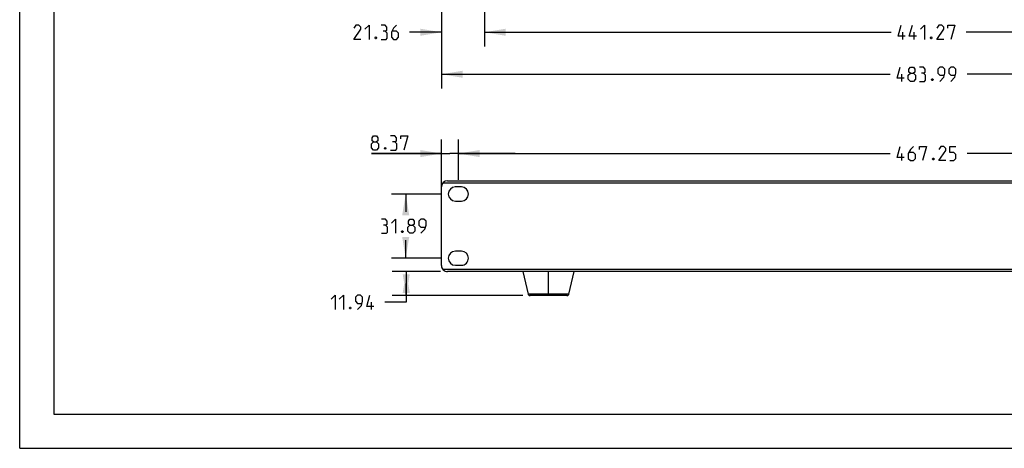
# Model space of a CAD drawing. Header units: inches. Extents: x 0 to 17, y 0 to 11.
# Tile 1 of 17: x 0 to 8.7, y 0 to 3.8. Entities that reach past the tile are written whole.
import ezdxf

# ---------------------------------------------------------------- set-up
doc = ezdxf.new("R2010")
doc.units = ezdxf.units.IN
doc.header["$LTSCALE"] = 0.935
doc.header["$MEASUREMENT"] = 0
doc.layers.get('0').update_dxf_attribs({"linetype": 'CONTINUOUS'})
doc.styles.add('TEXTSTYLE_2', font='txt', dxfattribs={"width": 0.8})
doc.dimstyles.new('DIMSTYLE_1', dxfattribs={"dimtxt": 0.125, "dimasz": 0.1875, "dimexe": 0.125, "dimexo": 0.0625, "dimgap": 0.0625, "dimtad": 0, "dimtih": 1, "dimtoh": 1, "dimlfac": 2.222222, "dimzin": 4, "dimdsep": 46, "dimtxsty": 'TEXTSTYLE_2', "dimblk": '_FILLED', "dimblk1": '_FILLED', "dimblk2": '_FILLED', "dimcen": 0.09, "dimazin": 1, "dimtfac": 1, "dimtofl": 0, "dimtmove": 0, "dimatfit": 3, "dimldrblk": '_FILLED', "dimfxl": 1, "dimtolj": 1, "dimtzin": 4, "dimarcsym": 0})
doc.dimstyles.new('DIMSTYLE_2', dxfattribs={"dimtxt": 0.125, "dimasz": 0.1875, "dimexe": 0.125, "dimexo": 0.0625, "dimgap": 0.03125, "dimtad": 0, "dimtih": 1, "dimtoh": 1, "dimlfac": 2.222222, "dimzin": 4, "dimdsep": 46, "dimtxsty": 'TEXTSTYLE_2', "dimblk": '_FILLED', "dimblk1": '_FILLED', "dimblk2": '_FILLED', "dimcen": 0.09, "dimazin": 1, "dimtfac": 1, "dimtofl": 0, "dimtmove": 0, "dimatfit": 3, "dimldrblk": '_FILLED', "dimfxl": 1, "dimtolj": 1, "dimtzin": 4, "dimarcsym": 0})

# ---------------------------------------------------------------- blocks, each defined once
blk = doc.blocks.new('_FILLED')
at = {"color": 0, "linetype": 'ByBlock'}
blk.add_solid([(0, 0), (-1, 0.167), (-1, -0.167)], dxfattribs=at)
blk = doc.blocks.new('*D1')
at = {"color": 2, "linetype": 'Continuous', "transparency": 16777216}
for p, q in [((4.0911, 3.9087), (4.0911, 3.5357)), ((11.9089, 3.9116), (11.9089, 3.5357)), ((4.0911, 3.6607), (7.6696, 3.6607)), ((11.9089, 3.6607), (8.3303, 3.6607))]:
    blk.add_line(p, q, dxfattribs=at)
at = {"color": 2, "linetype": 'Continuous', "transparency": 16777216, "xscale": 0.1875, "yscale": 0.1875, "zscale": 0.1875, "rotation": 180}
blk.add_blockref('_FILLED', (4.0911, 3.6607), dxfattribs=at)
at = {"color": 2, "linetype": 'Continuous', "transparency": 16777216, "xscale": 0.1875, "yscale": 0.1875, "zscale": 0.1875}
blk.add_blockref('_FILLED', (11.9089, 3.6607), dxfattribs=at)
at = {"color": 2, "linetype": 'Continuous', "transparency": 16777216, "insert": (8, 3.7232), "char_height": 0.125, "width": 0.803571, "attachment_point": 2, "line_spacing_factor": 0.9, "style": 'TEXTSTYLE_2'}
blk.add_mtext('{\\ftxt;\\W0.0001;\\H0.0001;\\~}{\\ftxt;\\W4.2857142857;\\H0.125; }{\\ftxt;\\W0.0001;\\H0.0001;\\~}', dxfattribs=at)
blk = doc.blocks.new('*D2')
at = {"color": 2, "linetype": 'Continuous', "transparency": 16777216}
for p, q in [((4.0911, 3.9087), (4.0911, 3.5357)), ((3.7126, 3.8514), (3.7126, 3.5357)), ((3.7126, 3.6607), (3.4321, 3.6607)), ((4.0911, 3.6607), (4.5911, 3.6607))]:
    blk.add_line(p, q, dxfattribs=at)
at = {"color": 2, "linetype": 'Continuous', "transparency": 16777216, "xscale": 0.1875, "yscale": 0.1875, "zscale": 0.1875}
blk.add_blockref('_FILLED', (3.7126, 3.6607), dxfattribs=at)
at = {"color": 2, "linetype": 'Continuous', "transparency": 16777216, "xscale": 0.1875, "yscale": 0.1875, "zscale": 0.1875, "rotation": 180}
blk.add_blockref('_FILLED', (4.0911, 3.6607), dxfattribs=at)
at = {"color": 2, "linetype": 'Continuous', "transparency": 16777216, "insert": (3.3696, 3.7232), "char_height": 0.125, "width": 0.642857, "attachment_point": 3, "line_spacing_factor": 0.9, "style": 'TEXTSTYLE_2'}
blk.add_mtext('{\\ftxt;\\W0.0001;\\H0.0001;\\~}{\\ftxt;\\W3.4285714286;\\H0.125; }{\\ftxt;\\W0.0001;\\H0.0001;\\~}', dxfattribs=at)
blk = doc.blocks.new('*D4')
at = {"color": 2, "linetype": 'Continuous', "transparency": 16777216}
for p, q in [((3.7126, 3.8514), (3.7126, 3.1663)), ((12.2873, 3.8546), (12.2873, 3.1663)), ((3.7126, 3.2913), (7.6607, 3.2913)), ((12.2873, 3.2913), (8.3393, 3.2913))]:
    blk.add_line(p, q, dxfattribs=at)
at = {"color": 2, "linetype": 'Continuous', "transparency": 16777216, "xscale": 0.1875, "yscale": 0.1875, "zscale": 0.1875, "rotation": 180}
blk.add_blockref('_FILLED', (3.7126, 3.2913), dxfattribs=at)
at = {"color": 2, "linetype": 'Continuous', "transparency": 16777216, "xscale": 0.1875, "yscale": 0.1875, "zscale": 0.1875}
blk.add_blockref('_FILLED', (12.2873, 3.2913), dxfattribs=at)
at = {"color": 2, "linetype": 'Continuous', "transparency": 16777216, "insert": (8, 3.3538), "char_height": 0.125, "width": 0.830357, "attachment_point": 2, "line_spacing_factor": 0.9, "style": 'TEXTSTYLE_2'}
blk.add_mtext('{\\ftxt;\\W0.0001;\\H0.0001;\\~}{\\ftxt;\\W4.4285714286;\\H0.125; }{\\ftxt;\\W0.0001;\\H0.0001;\\~}', dxfattribs=at)
blk = doc.blocks.new('*D5')
at = {"color": 2, "linetype": 'Continuous', "transparency": 16777216}
for p, q in [((3.7097, 2.2375), (3.2726, 2.2375)), ((3.3976, 2.2375), (3.3976, 2.08)), ((3.3976, 1.6725), (3.3976, 1.83)), ((3.7097, 1.6725), (3.2726, 1.6725))]:
    blk.add_line(p, q, dxfattribs=at)
at = {"color": 2, "linetype": 'Continuous', "transparency": 16777216, "xscale": 0.1875, "yscale": 0.1875, "zscale": 0.1875}
for p, rotation in [((3.3976, 2.2375), 90), ((3.3976, 1.6725), 270)]:
    blk.add_blockref('_FILLED', p, dxfattribs=dict(at, rotation=rotation))
at = {"color": 2, "linetype": 'Continuous', "transparency": 16777216, "insert": (3.3976, 2.0175), "char_height": 0.125, "width": 0.642857, "attachment_point": 2, "line_spacing_factor": 0.9, "style": 'TEXTSTYLE_2'}
blk.add_mtext('{\\ftxt;\\W0.0001;\\H0.0001;\\~}{\\ftxt;\\W3.4285714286;\\H0.125; }{\\ftxt;\\W0.0001;\\H0.0001;\\~}', dxfattribs=at)
blk = doc.blocks.new('*D11')
at = {"color": 2, "linetype": 'Continuous', "transparency": 16777216}
for p, q in [((3.861, 2.3622), (3.861, 2.7184)), ((12.139, 2.3622), (12.139, 2.7184)), ((3.861, 2.5934), (7.6607, 2.5934)), ((12.139, 2.5934), (8.3393, 2.5934))]:
    blk.add_line(p, q, dxfattribs=at)
at = {"color": 2, "linetype": 'Continuous', "transparency": 16777216, "xscale": 0.1875, "yscale": 0.1875, "zscale": 0.1875, "rotation": 180}
blk.add_blockref('_FILLED', (3.861, 2.5934), dxfattribs=at)
at = {"color": 2, "linetype": 'Continuous', "transparency": 16777216, "xscale": 0.1875, "yscale": 0.1875, "zscale": 0.1875}
blk.add_blockref('_FILLED', (12.139, 2.5934), dxfattribs=at)
at = {"color": 2, "linetype": 'Continuous', "transparency": 16777216, "insert": (8, 2.6559), "char_height": 0.125, "width": 0.830357, "attachment_point": 2, "line_spacing_factor": 0.9, "style": 'TEXTSTYLE_2'}
blk.add_mtext('{\\ftxt;\\W0.0001;\\H0.0001;\\~}{\\ftxt;\\W4.4285714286;\\H0.125; }{\\ftxt;\\W0.0001;\\H0.0001;\\~}', dxfattribs=at)
blk = doc.blocks.new('*D12')
at = {"color": 2, "linetype": 'Continuous', "transparency": 16777216}
for p, q in [((3.7127, 2.0175), (3.7127, 2.7184)), ((3.861, 2.3622), (3.861, 2.7184)), ((3.7127, 2.5934), (3.0952, 2.5934)), ((3.0952, 2.5934), (3.7868, 2.5934)), ((4.361, 2.5934), (3.7868, 2.5934)), ((3.861, 2.5934), (4.361, 2.5934))]:
    blk.add_line(p, q, dxfattribs=at)
at = {"color": 2, "linetype": 'Continuous', "transparency": 16777216, "xscale": 0.1875, "yscale": 0.1875, "zscale": 0.1875}
blk.add_blockref('_FILLED', (3.7127, 2.5934), dxfattribs=at)
at = {"color": 2, "linetype": 'Continuous', "transparency": 16777216, "xscale": 0.1875, "yscale": 0.1875, "zscale": 0.1875, "rotation": 180}
blk.add_blockref('_FILLED', (3.861, 2.5934), dxfattribs=at)
at = {"color": 2, "linetype": 'Continuous', "transparency": 16777216, "insert": (3.4523, 2.7496), "char_height": 0.125, "width": 0.535714, "attachment_point": 3, "line_spacing_factor": 0.9, "style": 'TEXTSTYLE_2'}
blk.add_mtext('{\\ftxt;\\W0.0001;\\H0.0001;\\~}{\\ftxt;\\W2.8571428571;\\H0.125; }{\\ftxt;\\W0.0001;\\H0.0001;\\~}', dxfattribs=at)
blk = doc.blocks.new('*D13')
at = {"color": 2, "linetype": 'Continuous', "transparency": 16777216}
for p, q in [((3.7035, 1.5552), (3.2774, 1.5552)), ((3.4024, 1.5552), (3.4024, 1.4494)), ((3.4024, 1.3437), (3.4024, 1.4494)), ((3.4024, 1.4494), (3.4024, 1.2844)), ((4.4296, 1.3437), (3.2774, 1.3437)), ((3.4024, 1.2844), (3.2149, 1.2844))]:
    blk.add_line(p, q, dxfattribs=at)
at = {"color": 2, "linetype": 'Continuous', "transparency": 16777216, "xscale": 0.1875, "yscale": 0.1875, "zscale": 0.1875}
for p, rotation in [((3.4024, 1.5552), 90), ((3.4024, 1.3437), 270)]:
    blk.add_blockref('_FILLED', p, dxfattribs=dict(at, rotation=rotation))
at = {"color": 2, "linetype": 'Continuous', "transparency": 16777216, "insert": (3.1524, 1.3469), "char_height": 0.125, "width": 0.616071, "attachment_point": 3, "line_spacing_factor": 0.9, "style": 'TEXTSTYLE_2'}
blk.add_mtext('{\\ftxt;\\W0.0001;\\H0.0001;\\~}{\\ftxt;\\W3.2857142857;\\H0.125; }{\\ftxt;\\W0.0001;\\H0.0001;\\~}', dxfattribs=at)

msp = doc.modelspace()

# ---------------------------------------------------------------- linework, layer by layer
at = {"color": 7, "linetype": 'Continuous'}
for p, q in [((0, 0), (0, 11)), ((0.3, 10.7), (0.3, 0.3)), ((3.7659, 2.3548), (12.234, 2.3548)), ((3.7127, 1.6085), (3.7126, 2.3015)), ((3.7262, 2.337), (12.2738, 2.337)), ((3.8877, 2.2997), (3.8343, 2.2997)), ((3.8344, 2.1753), (3.8877, 2.1753)), ((3.8877, 1.7347), (3.8344, 1.7347)), ((12.2738, 1.573), (3.7262, 1.573)), ((3.8344, 1.6103), (3.8877, 1.6103)), ((12.2341, 1.5552), (3.766, 1.5552)), ((4.4287, 1.5552), (4.4749, 1.3573)), ((4.6544, 1.3573), (4.6544, 1.5552)), ((4.8338, 1.3573), (4.88, 1.5552)), ((4.4749, 1.3573), (4.4759, 1.3543)), ((4.6544, 1.3573), (4.4749, 1.3573)), ((4.4759, 1.3543), (4.4779, 1.3508)), ((4.4779, 1.3508), (4.4808, 1.3478)), ((4.4808, 1.3478), (4.4842, 1.3456)), ((4.4842, 1.3456), (4.488, 1.3442)), ((4.488, 1.3442), (4.4921, 1.3437)), ((4.8167, 1.3437), (4.4921, 1.3437)), ((4.8338, 1.3573), (4.6544, 1.3573)), ((4.8166, 1.3437), (4.8207, 1.3442)), ((4.8207, 1.3442), (4.8246, 1.3456)), ((4.8246, 1.3456), (4.828, 1.3478)), ((4.828, 1.3478), (4.8308, 1.3508)), ((0.3, 0.3), (16.7, 0.3)), ((0, 0), (17, 0))]:
    msp.add_line(p, q, dxfattribs=at)
at = {"color": 2, "linetype": 'Continuous'}
for p, q in [((7.7738, 3.5982), (7.7738, 3.6607)), ((7.872, 3.5982), (7.872, 3.6607)), ((7.7649, 3.2288), (7.7649, 3.2913)), ((7.7649, 2.5309), (7.7649, 2.5934)), ((3.0958, 1.2219), (3.0958, 1.2844))]:
    msp.add_line(p, q, dxfattribs=at)
for points in [[(3.0035, 3.5982), (2.941, 3.5982), (3.0035, 3.6875), (3.0035, 3.7054), (2.9856, 3.7232), (2.9589, 3.7232), (2.941, 3.6964)], [(3.0392, 3.6875), (3.0749, 3.7232), (3.0749, 3.5982)], [(3.2178, 3.6697), (3.2327, 3.6786), (3.2327, 3.7054), (3.2178, 3.7232), (3.1821, 3.7232)], [(3.1821, 3.5982), (3.2267, 3.5982), (3.2356, 3.6072), (3.2356, 3.6518), (3.2178, 3.6697), (3.1999, 3.6697)], [(3.316, 3.7232), (3.2892, 3.6964), (3.2714, 3.6607), (3.2714, 3.6161), (3.2892, 3.5982), (3.316, 3.5982), (3.3339, 3.6161), (3.3339, 3.6518), (3.316, 3.6697), (3.2773, 3.6697)], [(7.7946, 3.625), (7.7321, 3.625), (7.7589, 3.7232)], [(7.8928, 3.625), (7.8303, 3.625), (7.8571, 3.7232)], [(7.9286, 3.6875), (7.9643, 3.7232), (7.9643, 3.5982)], [(8.1339, 3.5982), (8.0714, 3.5982), (8.1339, 3.6875), (8.1339, 3.7054), (8.1161, 3.7232), (8.0893, 3.7232), (8.0714, 3.6964)], [(8.1696, 3.6964), (8.1696, 3.7232), (8.2321, 3.7232), (8.1964, 3.5982)], [(3.1374, 3.6191), (3.1404, 3.6131), (3.1404, 3.6101), (3.1374, 3.6042), (3.1315, 3.6042), (3.1285, 3.6101), (3.1285, 3.6131), (3.1315, 3.6191), (3.1374, 3.6191)], [(8.0268, 3.6191), (8.0297, 3.6131), (8.0297, 3.6101), (8.0268, 3.6042), (8.0208, 3.6042), (8.0178, 3.6101), (8.0178, 3.6131), (8.0208, 3.6191), (8.0268, 3.6191)], [(7.7857, 3.2556), (7.7232, 3.2556), (7.75, 3.3538)], [(7.8393, 3.3003), (7.8274, 3.3092), (7.8274, 3.336), (7.8393, 3.3538), (7.8661, 3.3538), (7.878, 3.336), (7.878, 3.3092), (7.8661, 3.3003), (7.8839, 3.2824), (7.8839, 3.2467), (7.8661, 3.2288), (7.8393, 3.2288), (7.8214, 3.2467)], [(7.8214, 3.2467), (7.8214, 3.2824), (7.8393, 3.3003), (7.8661, 3.3003)], [(7.9553, 3.3003), (7.9702, 3.3092), (7.9702, 3.336), (7.9553, 3.3538), (7.9196, 3.3538)], [(7.9196, 3.2288), (7.9643, 3.2288), (7.9732, 3.2378), (7.9732, 3.2824), (7.9553, 3.3003), (7.9375, 3.3003)], [(8.0982, 3.2288), (8.1339, 3.2645), (8.1428, 3.3003), (8.1428, 3.336), (8.125, 3.3538), (8.0982, 3.3538), (8.0803, 3.336), (8.0803, 3.3003), (8.0982, 3.2824), (8.1369, 3.2824)], [(8.1964, 3.2288), (8.2321, 3.2645), (8.2411, 3.3003), (8.2411, 3.336), (8.2232, 3.3538), (8.1964, 3.3538), (8.1786, 3.336), (8.1786, 3.3003), (8.1964, 3.2824), (8.2351, 3.2824)], [(8.0357, 3.2497), (8.0387, 3.2437), (8.0387, 3.2407), (8.0357, 3.2348), (8.0297, 3.2348), (8.0268, 3.2407), (8.0268, 3.2437), (8.0297, 3.2497), (8.0357, 3.2497)], [(3.113, 2.696), (3.1011, 2.705), (3.1011, 2.7318), (3.113, 2.7496), (3.1398, 2.7496), (3.1517, 2.7318), (3.1517, 2.705), (3.1398, 2.696), (3.1577, 2.6782), (3.1577, 2.6425), (3.1398, 2.6246), (3.113, 2.6246), (3.0952, 2.6425)], [(3.0952, 2.6425), (3.0952, 2.6782), (3.113, 2.696), (3.1398, 2.696)], [(3.3005, 2.696), (3.3154, 2.705), (3.3154, 2.7318), (3.3005, 2.7496), (3.2648, 2.7496)], [(3.2648, 2.6246), (3.3095, 2.6246), (3.3184, 2.6335), (3.3184, 2.6782), (3.3005, 2.696), (3.2827, 2.696)], [(3.3541, 2.7228), (3.3541, 2.7496), (3.4166, 2.7496), (3.3809, 2.6246)], [(3.2202, 2.6455), (3.2231, 2.6395), (3.2231, 2.6365), (3.2202, 2.6306), (3.2142, 2.6306), (3.2112, 2.6365), (3.2112, 2.6395), (3.2142, 2.6455), (3.2202, 2.6455)], [(7.7857, 2.5577), (7.7232, 2.5577), (7.75, 2.6559)], [(7.8661, 2.6559), (7.8393, 2.6291), (7.8214, 2.5934), (7.8214, 2.5487), (7.8393, 2.5309), (7.8661, 2.5309), (7.8839, 2.5487), (7.8839, 2.5844), (7.8661, 2.6023), (7.8274, 2.6023)], [(7.9196, 2.6291), (7.9196, 2.6559), (7.9821, 2.6559), (7.9464, 2.5309)], [(8.1518, 2.5309), (8.0893, 2.5309), (8.1518, 2.6202), (8.1518, 2.638), (8.1339, 2.6559), (8.1071, 2.6559), (8.0893, 2.6291)], [(8.1875, 2.5309), (8.2232, 2.5309), (8.2411, 2.5487), (8.2411, 2.5844), (8.2232, 2.6023), (8.1875, 2.6023), (8.1875, 2.6559), (8.2411, 2.6559)], [(8.0446, 2.5517), (8.0476, 2.5458), (8.0476, 2.5428), (8.0446, 2.5368), (8.0387, 2.5368), (8.0357, 2.5428), (8.0357, 2.5458), (8.0387, 2.5517), (8.0446, 2.5517)], [(3.219, 1.9639), (3.2339, 1.9729), (3.2339, 1.9996), (3.219, 2.0175), (3.1833, 2.0175)], [(3.2726, 1.9818), (3.3083, 2.0175), (3.3083, 1.8925)], [(3.4333, 1.9639), (3.4214, 1.9729), (3.4214, 1.9996), (3.4333, 2.0175), (3.4601, 2.0175), (3.472, 1.9996), (3.472, 1.9729), (3.4601, 1.9639), (3.4779, 1.9461), (3.4779, 1.9104), (3.4601, 1.8925), (3.4333, 1.8925), (3.4154, 1.9104)], [(3.5315, 1.8925), (3.5672, 1.9282), (3.5762, 1.9639), (3.5762, 1.9996), (3.5583, 2.0175), (3.5315, 2.0175), (3.5137, 1.9996), (3.5137, 1.9639), (3.5315, 1.9461), (3.5702, 1.9461)], [(3.1833, 1.8925), (3.2279, 1.8925), (3.2369, 1.9014), (3.2369, 1.9461), (3.219, 1.9639), (3.2012, 1.9639)], [(3.3708, 1.9133), (3.3738, 1.9074), (3.3738, 1.9044), (3.3708, 1.8985), (3.3649, 1.8985), (3.3619, 1.9044), (3.3619, 1.9074), (3.3649, 1.9133), (3.3708, 1.9133)], [(3.4154, 1.9104), (3.4154, 1.9461), (3.4333, 1.9639), (3.4601, 1.9639)], [(2.7417, 1.3112), (2.7774, 1.3469), (2.7774, 1.2219)], [(2.8131, 1.3112), (2.8488, 1.3469), (2.8488, 1.2219)], [(2.9738, 1.2219), (3.0095, 1.2577), (3.0184, 1.2934), (3.0184, 1.3291), (3.0006, 1.3469), (2.9738, 1.3469), (2.9559, 1.3291), (2.9559, 1.2934), (2.9738, 1.2755), (3.0125, 1.2755)], [(3.1167, 1.2487), (3.0542, 1.2487), (3.0809, 1.3469)], [(2.9113, 1.2428), (2.9143, 1.2368), (2.9143, 1.2339), (2.9113, 1.2279), (2.9053, 1.2279), (2.9024, 1.2339), (2.9024, 1.2368), (2.9053, 1.2428), (2.9113, 1.2428)]]:
    msp.add_lwpolyline(points, dxfattribs=at)
at = {"color": 7, "linetype": 'Continuous'}
msp.add_lwpolyline([(4.8308, 1.3508), (4.8328, 1.3543), (4.8338, 1.3573)], dxfattribs=at)
for centre, radius, start, end in [((3.7659, 2.3015), 0.0533, 90.00224, 180), ((3.8344, 2.2375), 0.0622, 90.00516, 269.99932), ((3.8876, 2.2375), 0.0622, 0.00127, 89.99805), ((3.8877, 2.2375), 0.0622, 270.00097, 0.00419), ((3.8344, 1.6725), 0.0622, 90.00516, 269.99932), ((3.8877, 1.6725), 0.0622, 0.00127, 89.99805), ((3.8877, 1.6725), 0.0622, 270.00097, 0.00419), ((3.766, 1.6085), 0.0533, 180, 270.00224), ((4.4921, 1.3613), 0.0176, 193.13443, 269.99851), ((4.8166, 1.3613), 0.0176, 270.00051, 346.87002)]:
    msp.add_arc(centre, radius, start, end, dxfattribs=at)

# ---------------------------------------------------------------- dimensions: what is measured, and where the dimension line sits
at = {"color": 2, "linetype": 'Continuous'}
for base, p1, p2, angle, text, picture, middle in [((3.7126, 3.6607), (4.0911, 3.9712), (3.7126, 3.9139), 180, '{\\ftxt;\\W0.0001;\\H0.0001;\\~}{\\ftxt;\\W3.4285714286;\\H0.125; }{\\ftxt;\\W0.0001;\\H0.0001;\\~}', '*D2', (3.1374, 3.6607)), ((4.0911, 3.6607), (11.9089, 3.9741), (4.0911, 3.9712), 180, '{\\ftxt;\\W0.0001;\\H0.0001;\\~}{\\ftxt;\\W4.2857142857;\\H0.125; }{\\ftxt;\\W0.0001;\\H0.0001;\\~}', '*D1', (7.9821, 3.6607)), ((3.861, 2.5934), (12.139, 2.2997), (3.861, 2.2997), 180, '{\\ftxt;\\W0.0001;\\H0.0001;\\~}{\\ftxt;\\W4.4285714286;\\H0.125; }{\\ftxt;\\W0.0001;\\H0.0001;\\~}', '*D11', (7.9821, 2.5934)), ((3.3976, 1.6725), (3.7722, 2.2375), (3.7722, 1.6725), 270, '{\\ftxt;\\W0.0001;\\H0.0001;\\~}{\\ftxt;\\W3.4285714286;\\H0.125; }{\\ftxt;\\W0.0001;\\H0.0001;\\~}', '*D5', (3.3797, 1.955)), ((3.4024, 1.5552), (4.4921, 1.3437), (3.766, 1.5552), 90, '{\\ftxt;\\W0.0001;\\H0.0001;\\~}{\\ftxt;\\W3.2857142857;\\H0.125; }{\\ftxt;\\W0.0001;\\H0.0001;\\~}', '*D13', (2.9292, 1.2844))]:
    dim = msp.add_linear_dim(base=base, p1=p1, p2=p2, angle=angle, text=text, dimstyle='DIMSTYLE_1', dxfattribs=at)
    dim.commit()
    dim.dimension.update_dxf_attribs({"geometry": picture, "text_midpoint": middle, "dimtype": 160})
dim = msp.add_linear_dim(base=(12.2873, 3.2913), p1=(3.7126, 3.9139), p2=(12.2873, 3.9171), text='{\\ftxt;\\W0.0001;\\H0.0001;\\~}{\\ftxt;\\W4.4285714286;\\H0.125; }{\\ftxt;\\W0.0001;\\H0.0001;\\~}', dimstyle='DIMSTYLE_1', dxfattribs=at)
dim.commit()
dim.dimension.update_dxf_attribs({"geometry": '*D4', "text_midpoint": (7.9821, 3.2913), "dimtype": 160})
dim = msp.add_linear_dim(base=(3.7127, 2.5934), p1=(3.861, 2.2997), p2=(3.7127, 1.955), angle=180, text='{\\ftxt;\\W0.0001;\\H0.0001;\\~}{\\ftxt;\\W2.8571428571;\\H0.125; }{\\ftxt;\\W0.0001;\\H0.0001;\\~}', dimstyle='DIMSTYLE_2', override={"dimtad": 1, "dimtih": 0, "dimtoh": 0}, dxfattribs=at)
dim.commit()
dim.dimension.update_dxf_attribs({"geometry": '*D12', "text_midpoint": (3.2559, 2.5934), "dimtype": 160})

doc.saveas('drawing.dxf')
